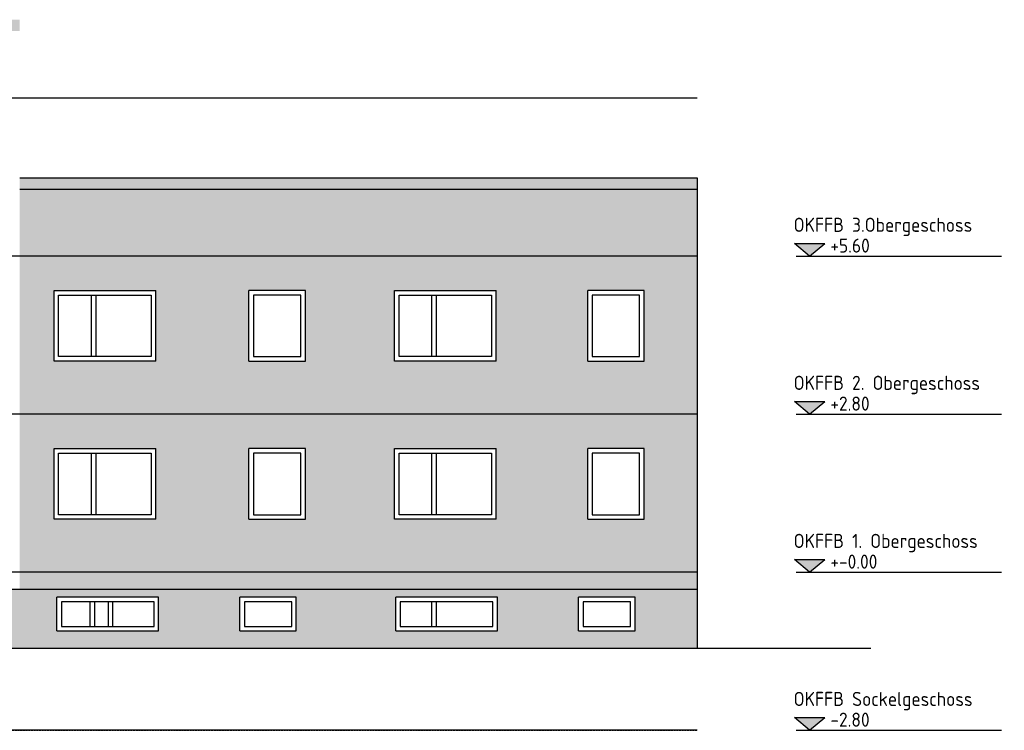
# Model space of a CAD drawing. Extents: x -112620 to -90450, y -13144 to 9644.
# Tile 15 of 34: x -92194 to -90450, y -7750 to -6491. Entities that reach past the tile are written whole.
import ezdxf

# ---------------------------------------------------------------- set-up
doc = ezdxf.new("R2010")
doc.units = 0
doc.header["$LTSCALE"] = 0.5
doc.header["$MEASUREMENT"] = 0
doc.linetypes.add('STRICHLINIE', pattern=[19.05, 12.7, -6.35])
for name, color, linetype in [('HOLZBALKEN', 21, 'CONTINUOUS'), ('RAHMEN07', 5, 'CONTINUOUS'), ('SCHRAFF', 140, 'CONTINUOUS'), ('SCHRAFF1', 253, 'CONTINUOUS'), ('SCHRAFFB', 254, 'CONTINUOUS'), ('WÄRMEÜBER', 240, 'CONTINUOUS')]:
    doc.layers.add(name, color=color, linetype=linetype)
doc.styles.get("Standard").update_dxf_attribs({"font": 'isocp3.shx', "height": 25})

msp = doc.modelspace()

# ---------------------------------------------------------------- hatches: boundary and pattern name
at = {"layer": 'HOLZBALKEN'}
h = msp.add_hatch(color=256, dxfattribs=at)
h.paths.add_polyline_path([(-90993.971, -6790.711), (-92193.971, -6790.711), (-92193.971, -7499.711), (-90993.971, -7499.711)])
h.paths.add_polyline_path([(-91952.971, -6970.711), (-91952.971, -7095.711), (-92132.971, -7095.711), (-92132.971, -6970.711)], flags=16)
h.paths.add_polyline_path([(-91787.971, -6970.711), (-91687.971, -6970.711), (-91687.971, -7095.711), (-91787.971, -7095.711)], flags=16)
h.paths.add_polyline_path([(-91530.143, -6970.711), (-91350.143, -6970.711), (-91350.143, -7095.711), (-91530.143, -7095.711)], flags=16)
h.paths.add_polyline_path([(-91952.971, -7250.711), (-91952.971, -7375.711), (-92132.971, -7375.711), (-92132.971, -7250.711)], flags=16)
h.paths.add_polyline_path([(-91787.971, -7250.711), (-91687.971, -7250.711), (-91687.971, -7375.711), (-91787.971, -7375.711)], flags=16)
h.paths.add_polyline_path([(-91530.143, -7250.711), (-91350.143, -7250.711), (-91350.143, -7375.711), (-91530.143, -7375.711)], flags=16)
h.paths.add_polyline_path([(-91187.971, -6970.711), (-91087.971, -6970.711), (-91087.971, -7095.711), (-91187.971, -7095.711)], flags=16)
h.paths.add_polyline_path([(-91187.971, -7250.711), (-91087.971, -7250.711), (-91087.971, -7375.711), (-91187.971, -7375.711)], flags=16)
at = {"layer": 'SCHRAFF'}
h = msp.add_hatch(color=256, dxfattribs=at)
h.paths.add_polyline_path([(-90767.801, -6887.033), (-90794.845, -6887.033), (-90794.845, -6909.711)])
h.paths.add_polyline_path([(-90794.845, -6887.033), (-90821.89, -6887.033), (-90794.845, -6909.711)])
h = msp.add_hatch(color=256, dxfattribs=at)
h.paths.add_polyline_path([(-90767.801, -7167.033), (-90794.845, -7167.033), (-90794.845, -7189.711)])
h.paths.add_polyline_path([(-90794.845, -7167.033), (-90821.89, -7167.033), (-90794.845, -7189.711)])
h = msp.add_hatch(color=256, dxfattribs=at)
h.paths.add_polyline_path([(-90767.801, -7447.033), (-90794.845, -7447.033), (-90794.845, -7469.711)])
h.paths.add_polyline_path([(-90794.845, -7447.033), (-90821.89, -7447.033), (-90794.845, -7469.711)])
h = msp.add_hatch(color=256, dxfattribs=at)
h.paths.add_polyline_path([(-90767.801, -7727.033), (-90794.845, -7727.033), (-90794.845, -7749.711)])
h.paths.add_polyline_path([(-90794.845, -7727.033), (-90821.89, -7727.033), (-90794.845, -7749.711)])
at = {"layer": 'SCHRAFF1'}
h = msp.add_hatch(color=256, dxfattribs=at)
h.paths.add_polyline_path([(-90993.971, -6770.711), (-92193.971, -6770.711), (-92193.971, -6790.711), (-90993.971, -6790.711)])
h.paths.add_polyline_path([(-92193.971, -6490.711), (-94046.971, -6490.711), (-94046.971, -6510.711), (-92193.971, -6510.711)])
at = {"layer": 'SCHRAFFB'}
h = msp.add_hatch(color=256, dxfattribs=at)
h.paths.add_polyline_path([(-92486.971, -7499.711), (-94046.971, -7499.711), (-94046.971, -7604.711), (-92486.971, -7604.711)])
h.paths.add_polyline_path([(-92917.971, -7573.499), (-93097.971, -7573.499), (-93097.971, -7513.856), (-92917.971, -7513.856)], flags=16)
h.paths.add_polyline_path([(-93269.052, -7573.499), (-93369.052, -7573.499), (-93369.052, -7513.856), (-93269.052, -7513.856)], flags=16)
h.paths.add_polyline_path([(-93512.971, -7573.499), (-93692.971, -7573.499), (-93692.971, -7513.856), (-93512.971, -7513.856)], flags=16)
h.paths.add_polyline_path([(-93869.052, -7573.499), (-93969.052, -7573.499), (-93969.052, -7513.856), (-93869.052, -7513.856)], flags=16)
h.paths.add_polyline_path([(-92466.971, -7224.711), (-92486.971, -7224.711), (-92486.971, -7469.711), (-92470.371, -7469.711), (-92470.371, -7369.711), (-92466.971, -7369.711)])
h.paths.add_polyline_path([(-92246.971, -7184.711), (-92496.971, -7184.711), (-92496.971, -7224.711), (-92246.971, -7224.711)])
h.paths.add_polyline_path([(-92256.971, -7224.711), (-92276.971, -7224.711), (-92276.971, -7369.711), (-92273.571, -7369.711), (-92273.571, -7469.711), (-92256.971, -7469.711)])
h.paths.add_polyline_path([(-92193.971, -7499.711), (-92240.971, -7499.711), (-92240.971, -7604.711), (-92193.971, -7604.711)])
h = msp.add_hatch(color=256, dxfattribs=at)
h.paths.add_polyline_path([(-90993.971, -7499.711), (-92193.971, -7499.711), (-92193.971, -7604.711), (-90993.971, -7604.711)])
h.paths.add_polyline_path([(-91527.971, -7513.856), (-91347.971, -7513.856), (-91347.971, -7573.499), (-91527.971, -7573.499)], flags=16)
h.paths.add_polyline_path([(-91704.052, -7573.499), (-91804.052, -7573.499), (-91804.052, -7513.856), (-91704.052, -7513.856)], flags=16)
h.paths.add_polyline_path([(-91204.052, -7513.856), (-91104.052, -7513.856), (-91104.052, -7573.499), (-91204.052, -7573.499)], flags=16)
h.paths.add_polyline_path([(-91947.971, -7573.499), (-92127.971, -7573.499), (-92127.971, -7513.856), (-91947.971, -7513.856)], flags=16)

# ---------------------------------------------------------------- linework, layer by layer
at = {"layer": 'RAHMEN07'}
msp.add_line((-90686.651, -7604.711), (-94673.971, -7604.711), dxfattribs=at)
at = {"layer": 'SCHRAFF'}
for p, q in [((-92193.971, -6770.711), (-90993.971, -6770.711)), ((-90993.971, -6770.711), (-90993.971, -7604.711)), ((-92193.971, -6790.711), (-90993.971, -6790.711)), ((-90821.89, -6887.033), (-90767.801, -6887.033)), ((-90794.845, -6909.711), (-90821.89, -6887.033)), ((-90794.845, -6909.711), (-90767.801, -6887.033)), ((-90818.903, -6909.711), (-90455.05, -6909.711)), ((-92132.971, -6970.711), (-91952.971, -6970.711)), ((-92132.971, -7095.711), (-92132.971, -6970.711)), ((-91952.971, -7095.711), (-91952.971, -6970.711)), ((-91787.971, -7095.711), (-91787.971, -6970.711)), ((-91687.971, -6970.711), (-91787.971, -6970.711)), ((-91687.971, -7095.711), (-91687.971, -6970.711)), ((-91530.143, -6970.711), (-91350.143, -6970.711)), ((-91530.143, -7095.711), (-91530.143, -6970.711)), ((-91350.143, -7095.711), (-91350.143, -6970.711)), ((-91187.971, -7095.711), (-91187.971, -6970.711)), ((-91087.971, -6970.711), (-91187.971, -6970.711)), ((-91087.971, -7095.711), (-91087.971, -6970.711)), ((-92124.971, -6978.711), (-91960.971, -6978.711)), ((-92124.971, -7087.711), (-92124.971, -6978.711)), ((-92066.628, -7087.711), (-92066.628, -6978.711)), ((-92058.628, -7087.711), (-92058.628, -6978.711)), ((-91960.971, -6978.711), (-91960.971, -7087.711)), ((-91695.971, -6978.711), (-91779.971, -6978.711)), ((-91779.971, -6978.711), (-91779.971, -7087.711)), ((-91695.971, -7087.711), (-91695.971, -6978.711)), ((-91522.143, -6978.711), (-91358.143, -6978.711)), ((-91522.143, -7087.711), (-91522.143, -6978.711)), ((-91463.801, -7087.711), (-91463.801, -6978.711)), ((-91455.801, -7087.711), (-91455.801, -6978.711)), ((-91358.143, -6978.711), (-91358.143, -7087.711)), ((-91095.971, -6978.711), (-91179.971, -6978.711)), ((-91179.971, -6978.711), (-91179.971, -7087.711)), ((-91095.971, -7087.711), (-91095.971, -6978.711)), ((-91952.971, -7095.711), (-92132.971, -7095.711)), ((-91960.971, -7087.711), (-92124.971, -7087.711)), ((-91787.971, -7095.711), (-91687.971, -7095.711)), ((-91779.971, -7087.711), (-91695.971, -7087.711)), ((-91350.143, -7095.711), (-91530.143, -7095.711)), ((-91358.143, -7087.711), (-91522.143, -7087.711)), ((-91187.971, -7095.711), (-91087.971, -7095.711)), ((-91179.971, -7087.711), (-91095.971, -7087.711)), ((-90821.89, -7167.033), (-90767.801, -7167.033)), ((-90794.845, -7189.711), (-90821.89, -7167.033)), ((-90794.845, -7189.711), (-90767.801, -7167.033)), ((-90818.903, -7189.711), (-90455.05, -7189.711)), ((-92132.971, -7250.711), (-91952.971, -7250.711)), ((-92132.971, -7375.711), (-92132.971, -7250.711)), ((-91952.971, -7375.711), (-91952.971, -7250.711)), ((-91787.971, -7375.711), (-91787.971, -7250.711)), ((-91687.971, -7250.711), (-91787.971, -7250.711)), ((-91687.971, -7375.711), (-91687.971, -7250.711)), ((-91530.143, -7250.711), (-91350.143, -7250.711)), ((-91530.143, -7375.711), (-91530.143, -7250.711)), ((-91350.143, -7375.711), (-91350.143, -7250.711)), ((-91187.971, -7375.711), (-91187.971, -7250.711)), ((-91087.971, -7250.711), (-91187.971, -7250.711)), ((-91087.971, -7375.711), (-91087.971, -7250.711)), ((-92124.971, -7258.711), (-91960.971, -7258.711)), ((-92124.971, -7367.711), (-92124.971, -7258.711)), ((-92066.628, -7367.711), (-92066.628, -7258.711)), ((-92058.628, -7367.711), (-92058.628, -7258.711)), ((-91960.971, -7258.711), (-91960.971, -7367.711)), ((-91695.971, -7258.711), (-91779.971, -7258.711)), ((-91779.971, -7258.711), (-91779.971, -7367.711)), ((-91695.971, -7367.711), (-91695.971, -7258.711)), ((-91522.143, -7258.711), (-91358.143, -7258.711)), ((-91522.143, -7367.711), (-91522.143, -7258.711)), ((-91463.801, -7367.711), (-91463.801, -7258.711)), ((-91455.801, -7367.711), (-91455.801, -7258.711)), ((-91358.143, -7258.711), (-91358.143, -7367.711)), ((-91095.971, -7258.711), (-91179.971, -7258.711)), ((-91179.971, -7258.711), (-91179.971, -7367.711)), ((-91095.971, -7367.711), (-91095.971, -7258.711)), ((-91952.971, -7375.711), (-92132.971, -7375.711)), ((-91960.971, -7367.711), (-92124.971, -7367.711)), ((-91787.971, -7375.711), (-91687.971, -7375.711)), ((-91779.971, -7367.711), (-91695.971, -7367.711)), ((-91350.143, -7375.711), (-91530.143, -7375.711)), ((-91358.143, -7367.711), (-91522.143, -7367.711)), ((-91187.971, -7375.711), (-91087.971, -7375.711)), ((-91179.971, -7367.711), (-91095.971, -7367.711)), ((-90821.89, -7447.033), (-90767.801, -7447.033)), ((-90794.845, -7469.711), (-90821.89, -7447.033)), ((-90794.845, -7469.711), (-90767.801, -7447.033)), ((-90818.903, -7469.711), (-90455.05, -7469.711)), ((-92240.971, -7499.711), (-90993.971, -7499.711)), ((-92127.971, -7573.499), (-92127.971, -7513.856)), ((-91947.971, -7513.856), (-92127.971, -7513.856)), ((-91947.971, -7573.499), (-91947.971, -7513.856)), ((-91804.052, -7573.499), (-91804.052, -7513.856)), ((-91704.052, -7513.856), (-91804.052, -7513.856)), ((-91704.052, -7573.499), (-91704.052, -7513.856)), ((-91527.971, -7573.499), (-91527.971, -7513.856)), ((-91347.971, -7513.856), (-91527.971, -7513.856)), ((-91347.971, -7573.499), (-91347.971, -7513.856)), ((-91204.052, -7573.499), (-91204.052, -7513.856)), ((-91104.052, -7513.856), (-91204.052, -7513.856)), ((-91104.052, -7573.499), (-91104.052, -7513.856)), ((-91955.971, -7521.856), (-92119.971, -7521.856)), ((-92119.971, -7521.856), (-92119.971, -7565.499)), ((-92069.051, -7565.499), (-92069.051, -7521.856)), ((-92061.051, -7565.499), (-92061.051, -7521.856)), ((-92036.818, -7565.499), (-92036.818, -7521.856)), ((-92028.818, -7565.499), (-92028.818, -7521.856)), ((-91955.971, -7565.499), (-91955.971, -7521.856)), ((-91712.052, -7521.856), (-91796.052, -7521.856)), ((-91796.052, -7521.856), (-91796.052, -7565.499)), ((-91712.052, -7565.499), (-91712.052, -7521.856)), ((-91355.971, -7521.856), (-91519.971, -7521.856)), ((-91519.971, -7521.856), (-91519.971, -7565.499)), ((-91463.801, -7565.499), (-91463.801, -7521.856)), ((-91455.801, -7565.499), (-91455.801, -7521.856)), ((-91355.971, -7565.499), (-91355.971, -7521.856)), ((-91112.052, -7521.856), (-91196.052, -7521.856)), ((-91196.052, -7521.856), (-91196.052, -7565.499)), ((-91112.052, -7565.499), (-91112.052, -7521.856)), ((-92119.971, -7565.499), (-91955.971, -7565.499)), ((-91796.052, -7565.499), (-91712.052, -7565.499)), ((-91519.971, -7565.499), (-91355.971, -7565.499)), ((-91196.052, -7565.499), (-91112.052, -7565.499)), ((-92127.971, -7573.499), (-91947.971, -7573.499)), ((-91804.052, -7573.499), (-91704.052, -7573.499)), ((-91527.971, -7573.499), (-91347.971, -7573.499)), ((-91204.052, -7573.499), (-91104.052, -7573.499)), ((-90821.89, -7727.033), (-90767.801, -7727.033)), ((-90794.845, -7749.711), (-90821.89, -7727.033)), ((-90794.845, -7749.711), (-90767.801, -7727.033)), ((-90818.903, -7749.711), (-90455.05, -7749.711))]:
    msp.add_line(p, q, dxfattribs=at)
at = {"layer": 'SCHRAFF', "linetype": 'STRICHLINIE', "ltscale": 0.5}
msp.add_line((-97726.971, -7749.711), (-90993.971, -7749.711), dxfattribs=at)
at = {"layer": 'WÄRMEÜBER'}
for p, q in [((-90993.971, -6629.711), (-97726.971, -6629.711)), ((-90993.971, -6909.711), (-97726.971, -6909.711)), ((-90993.971, -7189.711), (-97726.971, -7189.711)), ((-90993.971, -7469.711), (-97726.971, -7469.711)), ((-90993.971, -7749.711), (-97726.971, -7749.711))]:
    msp.add_line(p, q, dxfattribs=at)

# ---------------------------------------------------------------- texts
at = {"layer": 'SCHRAFF'}
for s, p in [('OKFFB 3.Obergeschoss', (-90823.21, -6866.619)), ('+5.60', (-90758.208, -6903.396)), ('OKFFB 2. Obergeschoss', (-90823.21, -7146.619)), ('+2.80', (-90758.208, -7183.396)), ('OKFFB 1. Obergeschoss', (-90823.21, -7426.619)), ('+-0.00', (-90758.208, -7463.396)), ('OKFFB Sockelgeschoss', (-90823.21, -7706.619)), ('-2.80', (-90758.208, -7743.396))]:
    msp.add_text(s, height=25, dxfattribs=at).set_placement(p)

doc.saveas('drawing.dxf')
